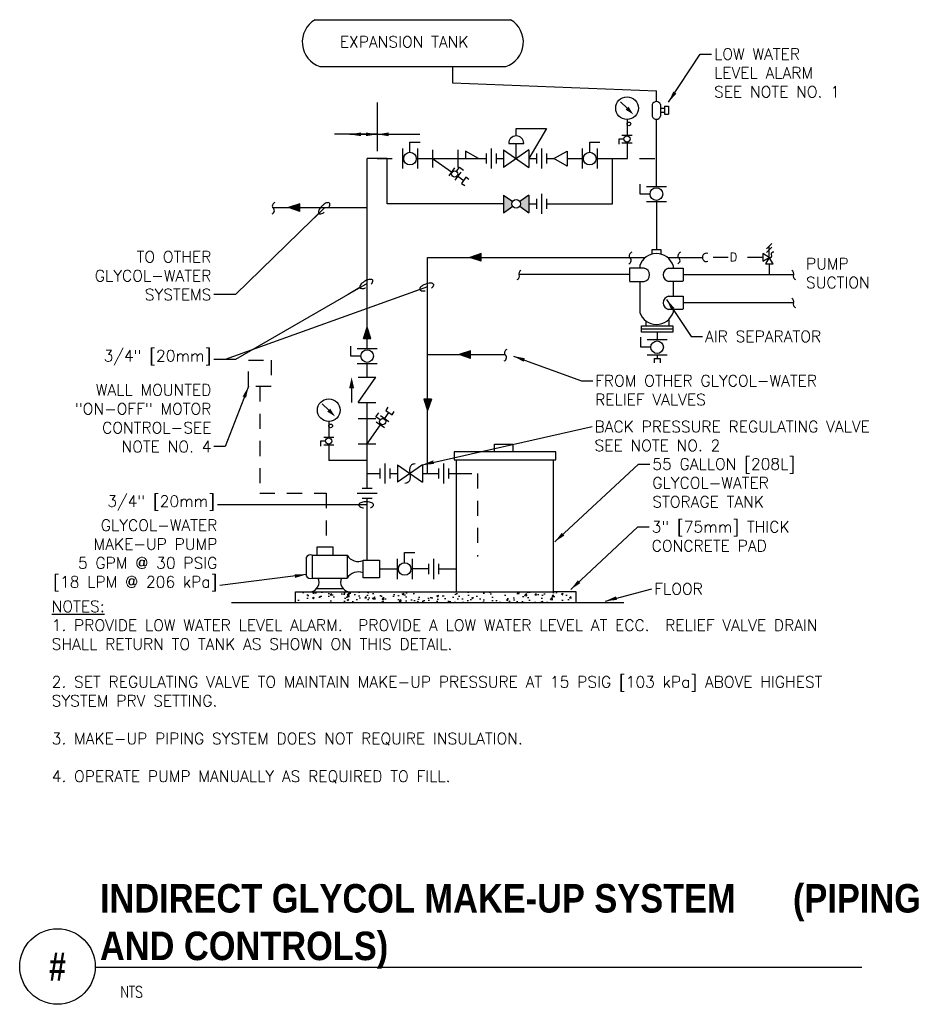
# Model space of a CAD drawing. Header units: inches. Extents: x 0.69 to 8.01, y 0.64 to 8.78.
import ezdxf
from ezdxf.enums import TextEntityAlignment as Align

# ---------------------------------------------------------------- set-up
doc = ezdxf.new("R2010")
doc.units = ezdxf.units.IN
doc.header["$MEASUREMENT"] = 0
doc.linetypes.add('HIDDEN2', pattern=[0.1875, 0.125, -0.0625])
for name, color, linetype in [('M-DETL-HEVY', 5, 'Continuous'), ('M-DETL-MEDM', 4, 'Continuous'), ('M-DETL-PATT', 8, 'Continuous'), ('M-DETL-TEXT', 2, 'Continuous'), ('M-DETL-THIN', 2, 'Continuous')]:
    doc.layers.add(name, color=color, linetype=linetype)
doc.styles.add('BOLD', font='bold.shx', dxfattribs={"width": 0.9})
doc.styles.add('Romans', font='romans.shx')
doc.dimstyles.new('VA-Dims', dxfattribs={"dimtxt": 0.09375, "dimasz": 0.09375, "dimexe": 0.09375, "dimexo": 0.03125, "dimgap": 0.02, "dimtad": 1, "dimdec": 5, "dimzin": 0, "dimdsep": 46, "dimlunit": 4, "dimtxsty": 'Romans', "dimblk": 'ARCHTICK', "dimcen": 0.09375, "dimclrd": 256, "dimclre": 256, "dimclrt": 256, "dimadec": 0, "dimazin": 0, "dimtfac": 1, "dimtdec": 5, "dimtofl": 0, "dimtmove": 0, "dimatfit": 3, "dimfxl": 1, "dimfrac": 2, "dimtolj": 1, "dimtzin": 0, "dimlwd": -1, "dimlwe": -1, "dimarcsym": 0})
doc.dimstyles.new('VA-Loop', dxfattribs={"dimtxt": 0.09375, "dimasz": 0.18, "dimexe": 0.125, "dimexo": 0.0625, "dimgap": 0.09, "dimtad": 0, "dimtih": 1, "dimtoh": 1, "dimdec": 4, "dimzin": 0, "dimdsep": 46, "dimtxsty": 'Romans', "dimcen": 0.09, "dimclrd": 256, "dimclre": 256, "dimclrt": 256, "dimadec": 0, "dimazin": 0, "dimtfac": 1, "dimtdec": 4, "dimtofl": 0, "dimtmove": 0, "dimatfit": 3, "dimldrblk": 'dimloop1', "dimfxl": 1, "dimtolj": 1, "dimtzin": 0, "dimlwd": -1, "dimlwe": -1, "dimarcsym": 0})

# ---------------------------------------------------------------- blocks, each defined once
blk = doc.blocks.new('dimloop1')
blk.add_line((-0.383, 0), (-1, 0))
blk.add_lwpolyline([(0.15, -0.121, 0.038212), (0.207, -0.1, 0.102096), (0.278, -0.047, 0.184921), (0.296, 0, 0.184921), (0.278, 0.047, 0.102096), (0.207, 0.099, 0.060952), (0.115, 0.129, 0.047258), (-0.008, 0.14), (-0.078, 0.14, 0.047258), (-0.202, 0.129, 0.060952), (-0.294, 0.099, 0.102096), (-0.365, 0.047, 0.184921), (-0.383, 0, 0.184921), (-0.365, -0.047, 0.102096), (-0.294, -0.1, 0.060952), (-0.202, -0.129, 0.011023), (-0.173, -0.134, 0.047258)], format="xyb")
blk = doc.blocks.new('_ArchTick')
at = {"color": 0, "linetype": 'ByBlock', "const_width": 0.15}
blk.add_lwpolyline([(-0.5, -0.5), (0.5, 0.5)], dxfattribs=at)

msp = doc.modelspace()

# ---------------------------------------------------------------- hatches: boundary and pattern name
at = {"layer": 'M-DETL-MEDM'}
h = msp.add_hatch(color=256, dxfattribs=at)
h.paths.add_polyline_path([(3.0037, 7.2283), (3.0037, 7.2596), (2.91, 7.2283)])
h.paths.add_polyline_path([(3.0037, 7.1971), (3.0037, 7.2283), (2.91, 7.2283)])
h = msp.add_hatch(color=256, dxfattribs=at)
h.paths.add_polyline_path([(4.7665, 7.2791), (4.6911, 7.3319), (4.6911, 7.1861), (4.7665, 7.2388, -0.153882), (4.7601, 7.259, -0.153882)])
h.paths.add_polyline_path([(4.8995, 7.3319), (4.8241, 7.2791, -0.15388), (4.8305, 7.259, -0.153876), (4.8241, 7.2388), (4.8995, 7.1861)])
h = msp.add_hatch(color=256, dxfattribs=at)
h.paths.add_polyline_path([(4.5066, 6.8166), (4.5066, 6.8479), (4.4128, 6.8166)])
h.paths.add_polyline_path([(4.5066, 6.7854), (4.5066, 6.8166), (4.4128, 6.8166)])
h = msp.add_hatch(color=256, dxfattribs=at)
h.paths.add_polyline_path([(3.5619, 6.1453), (3.5931, 6.1453), (3.5619, 6.239)])
h.paths.add_polyline_path([(3.5306, 6.1453), (3.5619, 6.1453), (3.5619, 6.239)])
h = msp.add_hatch(color=256, dxfattribs=at)
h.paths.add_polyline_path([(4.4157, 6.0122), (4.4157, 6.0434), (4.322, 6.0122)])
h.paths.add_polyline_path([(4.4157, 5.9809), (4.4157, 6.0122), (4.322, 6.0122)])
h = msp.add_hatch(color=256, dxfattribs=at)
h.paths.add_polyline_path([(4.0623, 5.6424), (4.0311, 5.6424), (4.0623, 5.5487)])
h.paths.add_polyline_path([(4.0936, 5.6424), (4.0623, 5.6424), (4.0623, 5.5487)])
at = {"layer": 'M-DETL-PATT'}
h = msp.add_hatch(dxfattribs=at)
h.set_pattern_fill('AR-CONC', color=256, scale=0.02, style=0)
h.set_pattern_definition([(50, (2.96944, 4.04899), (0.143452, -0.0125504), [0.015, -0.165]), (355, (2.96944, 4.04899), (-0.02775, 0.150438), [0.012, -0.132]), (100.4514, (2.98139, 4.04794), (0.115702, 0.137888), [0.012748, -0.140228]), (46.184, (2.96944, 4.08899), (0.213448, -0.033104), [0.0225, -0.2475]), (96.636, (2.98722, 4.08623), (0.186933, 0.194824), [0.019122, -0.210343]), (351.184, (2.96944, 4.08899), (0.186932, 0.194824), [0.018, -0.198]), (21, (2.98944, 4.07899), (0.1193814, -0.080524), [0.015, -0.165]), (326, (2.98944, 4.07899), (0.048663, 0.14503), [0.012, -0.132]), (71.4514, (2.99938, 4.07227), (0.1680445, 0.064506), [0.012748, -0.140228]), (37.5, (2.969436, 4.048985), (0.002432, 0.0665788), [0, -0.1304, 0, -0.134, 0, -0.1325]), (7.5, (2.969436, 4.048985), (0.052614, 0.0788823), [0, -0.0764, 0, -0.1274, 0, -0.0505]), (327.5, (2.924836, 4.048985), (0.1067645, -0.004511), [0, -0.05, 0, -0.156, 0, -0.207]), (317.5, (2.90484, 4.048985), (0.1166372, 0.020021), [0, -0.065, 0, -0.1036, 0, -0.147])])
h.paths.add_polyline_path([(2.9694, 4.049), (2.9694, 3.9598), (5.2924, 3.9598), (5.2924, 4.049)])

# ---------------------------------------------------------------- linework, layer by layer
at = {"layer": 'M-DETL-HEVY', "linetype": 'Continuous'}
for p, q in [((3.1307, 8.7832), (4.7488, 8.7832)), ((3.1711, 8.3956), (4.7085, 8.3956)), ((5.9205, 6.8437), (5.9205, 6.8811)), ((5.9205, 6.8811), (5.9913, 6.8811)), ((5.9913, 6.8811), (5.9913, 6.8433)), ((5.8549, 6.7267), (5.7336, 6.7267)), ((5.7336, 6.7267), (5.7336, 6.6213)), ((5.8168, 6.7483), (5.8168, 6.7267)), ((6.0553, 6.7267), (6.1766, 6.7267)), ((6.1766, 6.7267), (6.1766, 6.6213)), ((5.7336, 6.6173), (5.8549, 6.6173)), ((5.8168, 6.6173), (5.8168, 6.3609)), ((6.1766, 6.6173), (6.0553, 6.6173)), ((6.0935, 6.6173), (6.0935, 6.4954)), ((6.0553, 6.4954), (6.1766, 6.4954)), ((6.1766, 6.4954), (6.1766, 6.3901)), ((6.1766, 6.386), (6.0553, 6.386)), ((6.0935, 6.386), (6.0935, 6.3609)), ((5.8666, 6.2912), (5.8666, 6.2493)), ((6.0582, 6.304), (6.0582, 6.2493)), ((5.8304, 6.2493), (6.0916, 6.2493)), ((5.8304, 6.224), (6.0916, 6.224))]:
    msp.add_line(p, q, dxfattribs=at)
at = {"layer": 'M-DETL-HEVY', "linetype": 'HIDDEN2'}
for p, q in [((6.0935, 6.7483), (6.0935, 6.7267)), ((6.0935, 6.517), (6.0935, 6.4954))]:
    msp.add_line(p, q, dxfattribs=at)
at = {"layer": 'M-DETL-HEVY'}
for p, q in [((4.3021, 4.049), (4.3021, 5.1413)), ((5.1024, 4.049), (5.1024, 5.1413)), ((3.0571, 4.3331), (3.0571, 4.1806)), ((3.1079, 4.3513), (3.3959, 4.3513)), ((3.1079, 4.3513), (3.1079, 4.1625)), ((3.3959, 4.3513), (3.3959, 4.1625)), ((3.1079, 4.1625), (3.3959, 4.1625)), ((3.1454, 4.0775), (3.3613, 4.0775))]:
    msp.add_line(p, q, dxfattribs=at)
at = {"layer": 'M-DETL-HEVY', "linetype": 'Continuous'}
msp.add_lwpolyline([(6.0916, 6.2493), (6.0916, 6.1987), (5.8304, 6.1987), (5.8304, 6.2493)], dxfattribs=at)
at = {"layer": 'M-DETL-HEVY', "linetype": 'HIDDEN2'}
msp.add_lwpolyline([(2.58, 5.9665), (2.7669, 5.9665), (2.7669, 5.7475), (2.58, 5.7475)], close=True, dxfattribs=at)
at = {"layer": 'M-DETL-HEVY'}
for points in [[(4.7666, 5.208), (4.616, 5.208), (4.616, 5.2708), (4.7666, 5.2708)], [(5.1232, 5.208), (4.2813, 5.208), (4.2813, 5.1413), (5.1232, 5.1413)], [(3.146, 4.3513), (3.2802, 4.3513), (3.2802, 4.4171), (3.146, 4.4171)], [(3.5297, 4.3114), (3.6654, 4.3114), (3.6654, 4.1645), (3.5297, 4.1645)]]:
    msp.add_lwpolyline(points, close=True, dxfattribs=at)
at = {"layer": 'M-DETL-HEVY', "linetype": 'Continuous'}
for centre, radius, start, end in [((3.2394, 8.5986), 0.2142, 120.50614, 251.38532), ((4.6401, 8.5986), 0.2142, 288.61468, 59.49386), ((5.9551, 6.7021), 0.1458, 18.47545, 161.52455), ((5.8428, 6.672), 0.056, 282.53927, 77.46073), ((6.0675, 6.672), 0.056, 102.53927, 257.46073), ((6.0675, 6.4407), 0.056, 102.53927, 257.46073), ((5.9551, 6.4072), 0.1458, 198.47545, 341.52455)]:
    msp.add_arc(centre, radius, start, end, dxfattribs=at)
at = {"layer": 'M-DETL-HEVY'}
for centre, radius, start, end in [((3.0939, 4.3103), 0.0433, 71.13335, 148.17406), ((3.4905, 4.4123), 0.1126, 212.8382, 290.40473), ((3.0939, 4.2035), 0.0433, 211.82594, 288.86665), ((3.0819, 4.1301), 0.0825, 280.51808, 23.13873), ((3.4248, 4.1301), 0.0825, 156.86127, 259.48191), ((3.4905, 4.1014), 0.1126, 69.59527, 147.1618)]:
    msp.add_arc(centre, radius, start, end, dxfattribs=at)
at = {"layer": 'M-DETL-MEDM', "linetype": 'Continuous'}
for p, q in [((4.2682, 8.3956), (4.2682, 8.2604)), ((4.2682, 8.2604), (5.9551, 8.1953)), ((5.9551, 8.1061), (5.9551, 8.1953)), ((5.9551, 7.4027), (5.9551, 7.9594)), ((5.9551, 7.2777), (5.9551, 6.8811)), ((5.7336, 6.674), (4.8195, 6.674)), ((6.1766, 6.674), (6.8886, 6.674)), ((6.8886, 6.674), (7.0908, 6.674)), ((6.1766, 6.4427), (7.0908, 6.4427))]:
    msp.add_line(p, q, dxfattribs=at)
at = {"layer": 'M-DETL-MEDM'}
for p, q in [((3.6453, 8.0977), (3.6453, 7.6965)), ((5.7118, 8.0514), (5.6587, 8.1045)), ((5.9205, 8.0812), (5.9205, 7.9843)), ((5.9897, 8.0812), (5.9897, 7.9843)), ((6.0227, 8.0679), (6.0557, 8.0679)), ((6.0227, 8.0679), (6.0227, 8.0019)), ((6.0557, 8.0679), (6.0557, 8.0019)), ((5.9897, 8.0514), (6.0227, 8.0514)), ((5.9897, 8.0184), (6.0227, 8.0184)), ((6.0227, 8.0019), (6.0557, 8.0019)), ((5.7118, 7.9577), (5.7118, 7.8271)), ((4.7953, 7.8215), (4.7953, 7.884)), ((4.7953, 7.884), (5.0453, 7.884)), ((5.0453, 7.884), (4.8995, 7.634)), ((5.6701, 7.8271), (5.7534, 7.8271)), ((3.9162, 7.6861), (3.9162, 7.7694)), ((3.9162, 7.7694), (3.9995, 7.7694)), ((4.7328, 7.759), (4.8578, 7.759)), ((4.7953, 7.634), (4.7953, 7.759)), ((5.4036, 7.6861), (5.4036, 7.7694)), ((5.4036, 7.7694), (5.4869, 7.7694)), ((5.6857, 7.7958), (5.6441, 7.7958)), ((5.6441, 7.7958), (5.6441, 7.7542)), ((5.6701, 7.7646), (5.7534, 7.7646)), ((5.7118, 7.7646), (5.7118, 7.634)), ((3.8537, 7.7173), (3.8537, 7.5506)), ((3.9787, 7.7173), (3.9787, 7.5506)), ((4.1037, 7.7069), (4.1037, 7.5611)), ((4.312, 7.7069), (4.312, 7.5611)), ((4.3745, 7.6965), (4.3745, 7.634)), ((4.4828, 7.634), (4.3745, 7.6965)), ((4.5453, 7.6756), (4.5453, 7.5923)), ((4.587, 7.7173), (4.587, 7.5506)), ((4.6286, 7.6756), (4.6286, 7.5923)), ((4.6911, 7.7069), (4.6911, 7.5611)), ((4.6911, 7.7069), (4.8995, 7.5611)), ((4.8995, 7.7069), (4.6911, 7.5611)), ((4.8995, 7.7069), (4.8995, 7.5611)), ((4.962, 7.6756), (4.962, 7.5923)), ((5.0036, 7.7173), (5.0036, 7.5506)), ((5.0453, 7.6756), (5.0453, 7.5923)), ((5.3411, 7.7173), (5.3411, 7.5506)), ((5.4661, 7.7173), (5.4661, 7.5506)), ((3.5619, 6.0621), (3.5619, 7.634)), ((3.7287, 7.634), (3.5619, 7.634)), ((3.7287, 7.259), (3.7287, 7.634)), ((4.1037, 7.634), (4.2608, 7.524)), ((4.1037, 7.634), (4.312, 7.634)), ((4.3745, 7.634), (4.4828, 7.634)), ((5.5911, 7.259), (5.5911, 7.634)), ((4.2847, 7.5581), (4.237, 7.4899)), ((4.3359, 7.5223), (4.2881, 7.454)), ((4.3014, 7.5274), (4.3253, 7.5615)), ((4.3253, 7.5615), (4.3594, 7.5376)), ((4.312, 7.4881), (4.3611, 7.4538)), ((5.8197, 7.3402), (5.8197, 7.4235)), ((5.0036, 7.3423), (5.0036, 7.1756)), ((5.903, 7.3402), (5.8197, 7.3402)), ((5.8718, 7.4027), (6.0385, 7.4027)), ((3.0037, 7.2596), (2.91, 7.2283)), ((3.0037, 7.1971), (3.0037, 7.2596)), ((4.6911, 7.259), (3.7287, 7.259)), ((4.6911, 7.3319), (4.7665, 7.2791)), ((4.6911, 7.3319), (4.6911, 7.1861)), ((4.8995, 7.3319), (4.8241, 7.2791)), ((4.8995, 7.3319), (4.8995, 7.1861)), ((4.8995, 7.259), (4.962, 7.259)), ((4.962, 7.3006), (4.962, 7.2173)), ((5.0453, 7.3006), (5.0453, 7.2173)), ((5.0453, 7.259), (5.5911, 7.259)), ((5.8718, 7.2777), (6.0385, 7.2777)), ((2.7794, 7.2283), (3.5619, 7.2283)), ((3.0037, 7.1971), (2.91, 7.2283)), ((4.6911, 7.1861), (4.7665, 7.2388)), ((4.8241, 7.2388), (4.8995, 7.1861)), ((6.8665, 6.8883), (6.9107, 6.9325)), ((4.5066, 6.8479), (4.4128, 6.8166)), ((4.5066, 6.7854), (4.5066, 6.8479)), ((6.8665, 6.857), (6.9107, 6.9012)), ((6.8886, 6.8166), (6.8886, 6.9104)), ((4.0623, 6.8166), (5.8556, 6.8166)), ((4.0623, 5.0279), (4.0623, 6.8166)), ((4.5066, 6.7854), (4.4128, 6.8166)), ((6.0547, 6.8166), (6.3353, 6.8166)), ((3.5306, 6.1453), (3.5619, 6.239)), ((3.5931, 6.1453), (3.5619, 6.239)), ((3.5306, 6.1453), (3.5931, 6.1453)), ((5.8256, 6.0731), (5.8256, 6.1564)), ((5.8777, 6.1356), (6.0443, 6.1356)), ((3.4265, 5.9996), (3.4265, 6.083)), ((3.4786, 6.0621), (3.6452, 6.0621)), ((4.4157, 6.0434), (4.322, 6.0122)), ((4.4157, 5.9809), (4.4157, 6.0434)), ((5.9089, 6.0731), (5.8256, 6.0731)), ((3.5098, 5.9996), (3.4265, 5.9996)), ((4.0623, 6.0122), (4.6993, 6.0122)), ((4.4157, 5.9809), (4.322, 6.0122)), ((5.8777, 6.0106), (6.0443, 6.0106)), ((5.937, 5.9783), (5.985, 5.9783)), ((5.937, 5.9783), (5.937, 5.9447)), ((5.961, 6.0106), (5.961, 5.9783)), ((5.985, 5.9783), (5.985, 5.9447)), ((3.4786, 5.9371), (3.6452, 5.9371)), ((3.5619, 5.824), (3.5619, 5.9371)), ((3.489, 5.6157), (3.6348, 5.824)), ((3.489, 5.824), (3.6348, 5.824)), ((3.4336, 5.7318), (3.4336, 5.6166)), ((4.0936, 5.6424), (4.0311, 5.6424)), ((4.0311, 5.6424), (4.0623, 5.5487)), ((4.0936, 5.6424), (4.0623, 5.5487)), ((3.2441, 5.5524), (3.1911, 5.6055)), ((3.489, 5.6157), (3.6348, 5.6157)), ((3.5619, 5.483), (3.5619, 5.6157)), ((3.489, 5.483), (3.6348, 5.483)), ((3.5619, 5.2746), (3.5619, 5.483)), ((3.6343, 5.4962), (3.6582, 5.5303)), ((3.6685, 5.4723), (3.6343, 5.4962)), ((3.6736, 5.5069), (3.7419, 5.4591)), ((3.7077, 5.483), (3.7421, 5.532)), ((3.2441, 5.4587), (3.2441, 5.3281)), ((3.5619, 5.2746), (3.6719, 5.4318)), ((3.6378, 5.4557), (3.706, 5.4079)), ((3.2181, 5.2968), (3.1764, 5.2968)), ((3.1764, 5.2968), (3.1764, 5.2552)), ((3.2024, 5.3281), (3.2858, 5.3281)), ((3.2024, 5.2656), (3.2858, 5.2656)), ((3.2441, 5.2656), (3.2441, 5.135)), ((3.489, 5.2746), (3.6348, 5.2746)), ((3.5619, 4.9065), (3.5619, 5.2746)), ((3.5619, 5.135), (3.2441, 5.135)), ((3.6658, 5.0696), (3.6658, 4.9863)), ((3.7075, 5.1113), (3.7075, 4.9446)), ((3.7492, 5.0696), (3.7492, 4.9863)), ((3.8117, 5.1009), (3.8117, 4.955)), ((3.8117, 5.1009), (4.02, 4.955)), ((4.02, 5.1009), (3.8117, 4.955)), ((4.02, 5.1009), (4.02, 4.955)), ((4.1514, 5.0696), (4.1514, 4.9863)), ((4.193, 5.1113), (4.193, 4.9446)), ((4.2347, 5.0696), (4.2347, 4.9863)), ((3.5619, 5.0279), (3.6658, 5.0279)), ((3.7492, 5.0279), (3.8117, 5.0279)), ((4.02, 5.0279), (4.1514, 5.0279)), ((4.2347, 5.0279), (4.3021, 5.0279)), ((3.5202, 4.9065), (3.6036, 4.9065)), ((3.4786, 4.8648), (3.6452, 4.8648)), ((3.5202, 4.8231), (3.6036, 4.8231)), ((3.5619, 4.3114), (3.5619, 4.8231)), ((3.8096, 4.3213), (3.8096, 4.1546)), ((3.8721, 4.29), (3.8721, 4.3734)), ((3.8721, 4.3734), (3.9554, 4.3734)), ((3.9346, 4.3213), (3.9346, 4.1546)), ((4.1112, 4.3213), (4.1112, 4.1546)), ((3.6654, 4.238), (3.8096, 4.238)), ((4.0696, 4.238), (3.9346, 4.238)), ((4.0696, 4.238), (3.9711, 4.238)), ((4.0696, 4.2796), (4.0696, 4.1963)), ((4.1529, 4.2796), (4.1529, 4.1963)), ((4.1529, 4.238), (4.3022, 4.238))]:
    msp.add_line(p, q, dxfattribs=at)
at = {"layer": 'M-DETL-MEDM', "linetype": 'HIDDEN2'}
for p, q in [((3.6453, 7.634), (3.8537, 7.634)), ((3.9787, 7.634), (4.1037, 7.634)), ((4.312, 7.634), (4.3745, 7.634)), ((4.4828, 7.634), (4.5453, 7.634)), ((4.6286, 7.634), (4.6911, 7.634)), ((4.8995, 7.634), (4.962, 7.634)), ((5.0453, 7.634), (5.1078, 7.634)), ((5.2161, 7.634), (5.3411, 7.634)), ((5.4661, 7.634), (5.5911, 7.634)), ((5.5911, 7.634), (5.9551, 7.634)), ((6.5491, 6.8166), (6.3584, 6.8166)), ((6.8345, 6.8166), (6.6448, 6.8166)), ((6.8886, 6.7625), (6.8886, 6.674)), ((5.961, 6.1987), (5.961, 6.1356)), ((2.6734, 5.7475), (2.6734, 4.8654)), ((4.3021, 5.0279), (4.4753, 5.0279)), ((4.4753, 5.0279), (4.4753, 4.342)), ((2.6734, 4.8654), (3.2241, 4.8654)), ((3.2241, 4.8654), (3.2241, 4.4171))]:
    msp.add_line(p, q, dxfattribs=at)
at = {"layer": 'M-DETL-MEDM'}
for points in [[(5.2161, 7.6965), (5.2161, 7.5715), (5.1078, 7.634)], [(6.8345, 6.8479), (6.8345, 6.7854), (6.8886, 6.8166)], [(6.8574, 6.7625), (6.9199, 6.7625), (6.8886, 6.8166)]]:
    msp.add_lwpolyline(points, close=True, dxfattribs=at)
for points in [[(4.4046, 7.4615), (4.379, 7.4794), (4.3432, 7.4282), (4.3688, 7.4103)], [(3.7344, 5.5755), (3.7165, 5.5499), (3.7677, 5.5141), (3.7856, 5.5397)], [(3.9602, 5.108), (3.9477, 5.1064), (3.9407, 5.1045), (3.9296, 5.099), (3.9254, 5.0955), (3.9193, 5.0875), (3.9157, 5.0784), (3.9135, 5.059), (3.9182, 4.9969), (3.9155, 4.9774), (3.9118, 4.9681), (3.902, 4.9561), (3.8918, 4.95), (3.8854, 4.9476), (3.874, 4.9452)]]:
    msp.add_lwpolyline(points, dxfattribs=at)
msp.add_lwpolyline([(6.8886, 6.8166, 0.735191), (6.9084, 6.8398), (6.9084, 6.8398, -0.735191), (6.9276, 6.8623)], format="xyb", dxfattribs=at)
for centre, radius in [((5.7118, 8.0514), 0.0938), ((5.7274, 7.9208), 0.0156), ((5.7118, 7.7958), 0.026), ((3.9162, 7.634), 0.0521), ((5.4036, 7.634), 0.0521), ((4.2864, 7.5061), 0.026), ((5.9551, 7.3402), 0.0521), ((4.7953, 7.259), 0.0352), ((5.961, 6.0731), 0.0521), ((3.5619, 5.9996), 0.0521), ((3.2441, 5.5524), 0.0938), ((3.6898, 5.4574), 0.026), ((3.2597, 5.4218), 0.0156), ((3.2441, 5.2968), 0.026), ((3.8721, 4.238), 0.0521)]:
    msp.add_circle(centre, radius, dxfattribs=at)
for centre, radius, start, end in [((5.9551, 8.0696), 0.0365, 18.47545, 161.52455), ((5.9551, 7.9959), 0.0365, 198.47545, 341.52455), ((4.7953, 7.759), 0.0625, 0, 180), ((2.8099, 7.2394), 0.0324, 109.97347, 199.98444), ((2.7656, 7.203), 0.0289, 289.14538, 61.49199), ((5.7619, 6.8277), 0.0324, 109.97347, 199.98444), ((6.1657, 6.8277), 0.0324, 109.97347, 199.98444), ((6.3699, 6.8166), 0.0346, 70.52885, 289.47115), ((5.7177, 6.7913), 0.0289, 289.14538, 61.49199), ((6.1215, 6.7913), 0.0289, 289.14538, 61.49199), ((4.8449, 6.6825), 0.0268, 113.0281, 205.74303), ((7.0653, 6.6825), 0.0268, 334.25697, 66.9719), ((4.7934, 6.6606), 0.0292, 290.55071, 22.17521), ((7.1168, 6.6606), 0.0292, 157.82479, 249.44929), ((7.0653, 6.4512), 0.0268, 334.25697, 66.9719), ((7.1168, 6.4293), 0.0292, 157.82479, 249.44929), ((4.7298, 6.0233), 0.0324, 109.97347, 199.98444), ((4.6856, 5.9868), 0.0289, 289.14538, 61.49199)]:
    msp.add_arc(centre, radius, start, end, dxfattribs=at)
for points in [[(5.724, 8.0637), (5.6995, 8.0392), (5.7648, 7.9984)], [(3.4127, 5.7318), (3.4546, 5.7318), (3.4336, 5.8255)], [(3.2563, 5.5647), (3.2319, 5.5402), (3.2971, 5.4994)]]:
    msp.add_solid(points, dxfattribs=at)
at = {"layer": 'M-DETL-TEXT'}
msp.add_line((1.3125, 0.9432), (7.6544, 0.9432), dxfattribs=at)
msp.add_circle((1, 0.9481), 0.3125, dxfattribs=at)
at = {"layer": 'M-DETL-THIN'}
for p, q in [((2.9694, 4.049), (5.1024, 4.049)), ((2.9694, 3.9598), (2.9694, 4.049)), ((5.2924, 4.049), (5.1024, 4.049)), ((5.2924, 3.9598), (5.2924, 4.049)), ((2.4395, 3.9598), (5.6865, 3.9598))]:
    msp.add_line(p, q, dxfattribs=at)

# ---------------------------------------------------------------- texts
at = {"layer": 'M-DETL-TEXT', "style": 'BOLD', "width": 0.8}
msp.add_text('#', height=0.2362, dxfattribs=at).set_placement((1, 0.9481), align=Align.MIDDLE)
at = {"layer": 'M-DETL-TEXT', "style": 'Romans', "width": 0.8}
msp.add_text('NTS', height=0.09375, dxfattribs=at).set_placement((1.5201, 0.6907))
at = {"layer": 'M-DETL-TEXT', "attachment_point": 1}
for s, insert, char_height, width, style in [('EXPANSION TANK', (3.3359, 8.6471), 0.09375, 1.306514, 'Romans'), ('D', (6.5607, 6.8549), 0.0703, 0.046875, 'Romans'), ('\\A1;{\\LNOTES:} \\P1. PROVIDE LOW WATER LEVEL ALARM.  PROVIDE A LOW WATER LEVEL AT ECC.  RELIEF VALVE DRAIN SHALL RETURN TO TANK AS SHOWN ON THIS DETAIL. \\P\\P2. SET REGULATING VALVE TO MAINTAIN MAKE-UP PRESSURE AT 15 PSIG [103 kPa] ABOVE HIGHEST SYSTEM PRV SETTING. \\P\\P3. MAKE-UP PIPING SYSTEM DOES NOT REQUIRE INSULATION. \\P\\P4. OPERATE PUMP MANUALLY AS REQUIRED TO FILL.', (0.9523, 3.9755), 0.09375, 7.087768, 'Romans'), ('INDIRECT GLYCOL MAKE-UP SYSTEM      (PIPING AND CONTROLS)', (1.3514, 1.6309), 0.23622, 6.819551, 'BOLD')]:
    msp.add_mtext(s, dxfattribs=dict(at, insert=insert, char_height=char_height, width=width, style=style))
at = {"layer": 'M-DETL-TEXT', "char_height": 0.09375, "style": 'Romans'}
for s, insert, attachment_point in [('LOW WATER\\PLEVEL ALARM\\PSEE NOTE NO. 1', (6.4321, 8.546), 1), ('TO OTHER\\PGLYCOL-WATER\\PSYSTEMS', (2.2735, 6.4615), 9), ('PUMP\\PSUCTION', (7.193, 6.8107), 1), ('AIR SEPARATOR', (6.3577, 6.2095), 1), ('3/4" [20mm]', (2.2735, 5.9241), 9), ('WALL MOUNTED\\P"ON-OFF" MOTOR\\PCONTROL-SEE\\PNOTE NO. 4', (2.2735, 5.2034), 9), ('FROM OTHER GLYCOL-WATER\\PRELIEF VALVES', (5.4481, 5.8426), 1), ('BACK PRESSURE REGULATING VALVE\\PSEE NOTE NO. 2', (5.4428, 5.4625), 1), ('55 GALLON [208L]\\PGLYCOL-WATER \\PSTORAGE TANK', (5.9215, 5.1532), 1), ('3/4" [20mm]', (2.3038, 4.7207), 9), ('GLYCOL-WATER\\PMAKE-UP PUMP\\P5 GPM @ 30 PSIG\\P[18 LPM @ 206 kPa]', (2.3229, 4.053), 9), ('3" [75mm] THICK\\PCONCRETE PAD', (5.9162, 4.6332), 1), ('FLOOR', (5.9375, 4.1201), 1)]:
    msp.add_mtext(s, dxfattribs=dict(at, insert=insert, attachment_point=attachment_point))

# ---------------------------------------------------------------- leaders
at = {"layer": 'M-DETL-MEDM'}
for points in [[(3.6453, 7.8346), (3.2932, 7.8346)], [(3.4175, 7.8346), (3.7388, 7.8346)], [(3.6453, 7.8346), (3.9975, 7.8346)]]:
    msp.add_leader(points, dimstyle='VA-Dims', override={"dimgap": 0.02, "dimtad": 0}, dxfattribs=at)
at = {"layer": 'M-DETL-TEXT', "annotation_type": 0, "has_hookline": 1}
for points, dimstyle, override, hookline_direction, text_width in [([(6.0557, 8.1014), (6.3184, 8.4991), (6.4121, 8.4991)], 'VA-Dims', {"dimgap": 0.02, "dimtad": 0}, 0, 1.1696), ([(3.2114, 7.2283), (2.4735, 6.5084), (2.2935, 6.5084)], 'VA-Loop', {"dimgap": 0.02}, 1, 1.0446), ([(3.5619, 6.6006), (2.4735, 5.9709), (2.2935, 5.9709)], 'VA-Loop', {"dimgap": 0.02, "dimtad": 0, "dimldrblk": 'dimloop1'}, 1, 0.9687), ([(6.0397, 6.4668), (6.2439, 6.1626), (6.3377, 6.1626)], 'VA-Dims', {"dimgap": 0.02, "dimtad": 0}, 0, 1.0714), ([(4.7733, 5.999), (5.3343, 5.7957), (5.4281, 5.7957)], 'VA-Dims', {"dimgap": 0.02, "dimtad": 0}, 0, 2.0536), ([(2.58, 5.7475), (2.3872, 5.2503), (2.2935, 5.2503)], 'VA-Dims', {"dimgap": 0.02, "dimtad": 0}, 1, 1.2277), ([(4.02, 5.1009), (5.4228, 5.4157)], 'VA-Dims', {"dimgap": 0.02, "dimtad": 0}, 0, 2.5714), ([(5.1137, 4.462), (5.8077, 5.1063), (5.9015, 5.1063)], 'VA-Dims', {"dimgap": 0.02, "dimtad": 0}, 0, 1.3214), ([(3.5619, 4.7676), (2.3238, 4.7676)], 'VA-Loop', {"dimgap": 0.02}, 1, 0.9687), ([(5.2467, 4.0686), (5.8024, 4.5863), (5.8962, 4.5863)], 'VA-Dims', {"dimgap": 0.02, "dimtad": 0}, 0, 1.2723), ([(3.0571, 4.1916), (2.3429, 4.0999)], 'VA-Dims', {"dimgap": 0.02, "dimtad": 0}, 1, 1.558), ([(5.5339, 3.9729), (5.9175, 4.0732)], 'VA-Dims', {"dimgap": 0.02, "dimtad": 0}, 0, 0.4152)]:
    msp.add_leader(points, dimstyle=dimstyle, override=override, dxfattribs=dict(at, hookline_direction=hookline_direction, text_width=text_width))
at = {"layer": 'M-DETL-TEXT'}
msp.add_leader([(4.0623, 6.5739), (2.3872, 5.9709)], dimstyle='VA-Loop', override={"dimgap": 0.02}, dxfattribs=at)

doc.saveas('drawing.dxf')
